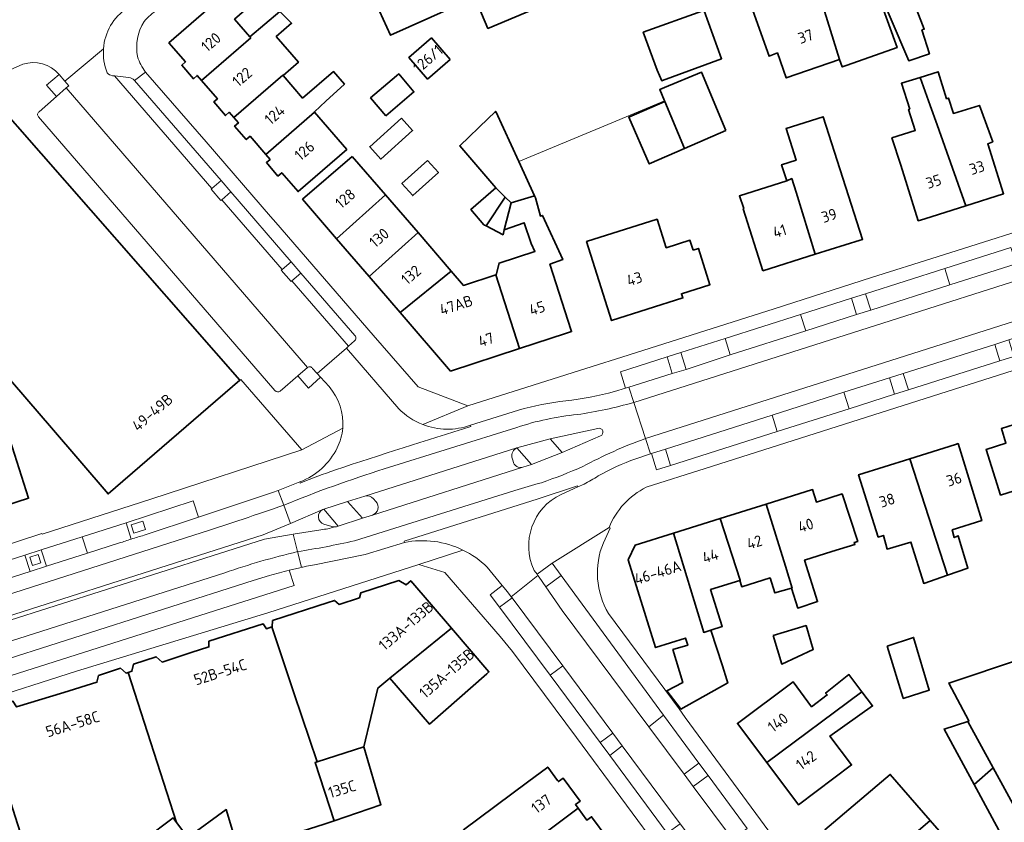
# Model space of a CAD drawing. Extents: x 152761 to 155748, y 459947 to 462743.
# Tile 193 of 256: x 154970 to 155090, y 461734 to 461832. Entities that reach past the tile are written whole.
import ezdxf
from ezdxf.enums import TextEntityAlignment as Align

# ---------------------------------------------------------------- set-up
doc = ezdxf.new("R2010")
doc.units = 0
doc.header["$LTSCALE"] = 0.75
for name, color, linetype, lineweight in [('B-RO-GR-GROENVOORZIENING-GV', 251, 'CONTINUOUS', 18), ('B-RO-IE-TERREINAFSCHEIDING_KUNSTMATIG_HEKWERK-G', 251, 'IE-TERREINAFSCHEIDING-KUNSTMATIG', 18), ('B-RO-OG-BEBOUWING-GV', 6, 'CONTINUOUS', 35), ('B-RO-OG-BEBOUWING-T18', 1, 'CONTINUOUS', 18), ('B-RO-VH-VERHARDING_ASFALT-GV', 251, 'CONTINUOUS', 18), ('B-RO-VH-VERHARDING_BETONSTRAATSTEEN-GV', 251, 'CONTINUOUS', 18), ('B-RO-VH-VERHARDING_STRAATBAKSTEEN-GV', 251, 'CONTINUOUS', 18), ('B-RO-VH-VERHARDING_TEGEL-GV', 251, 'CONTINUOUS', 18)]:
    doc.layers.add(name, color=color, linetype=linetype, lineweight=lineweight)
doc.styles.add('NLCS-ISO-M200-T18', font='NLCS-ISO.ttf', dxfattribs={"height": 0.36})
doc.linetypes.add('IE-TERREINAFSCHEIDING-KUNSTMATIG', pattern='A,4,[82,NLCS.SHX,S=0.75,R=90,X=0,Y=0],4,-2', length=10)

msp = doc.modelspace()

# ---------------------------------------------------------------- linework, layer by layer
at = {"layer": 'B-RO-GR-GROENVOORZIENING-GV', "flags": 128}
for points in [[(154975.42, 461824.193), (154974.722, 461825.002), (154973.182, 461823.715), (154974.392, 461822.321), (154975.598, 461823.374), (154975.899, 461823.637)], [(154995.647, 461810.71), (154994.459, 461812.083), (154993.351, 461811.135), (154993.237, 461811.038), (154994.427, 461809.661), (154994.542, 461809.76)], [(155003.095, 461799.887), (155004.188, 461800.838), (155003.004, 461802.207), (155001.907, 461801.258), (155001.798, 461801.164), (155002.988, 461799.794)], [(155071.254, 461797.771), (155071.877, 461795.767), (155073.601, 461796.313), (155072.962, 461798.317)], [(155090.437, 461792.696), (155088.725, 461792.142), (155089.333, 461790.148), (155091.054, 461790.69)], [(155048.792, 461790.626), (155049.404, 461788.622), (155051.114, 461789.11), (155050.461, 461791.149)], [(155077.557, 461788.598), (155075.884, 461788.067), (155076.519, 461786.081), (155078.215, 461786.598)], [(155048.592, 461779.398), (155046.886, 461778.856), (155047.501, 461776.86), (155049.213, 461777.388)], [(154983.524, 461770.172), (154983.843, 461769.172), (154985.247, 461769.621), (154984.928, 461770.62)], [(154971.176, 461766.234), (154971.496, 461765.241), (154972.491, 461765.562), (154972.171, 461766.554)], [(155034.803, 461765.513), (155032.952, 461764.152), (155033.064, 461763.995), (155033.202, 461763.802), (155034.032, 461762.609), (155035.895, 461764.014)], [(155029.909, 461761.283), (155029.813, 461761.411), (155029.356, 461762.017), (155028.717, 461762.788), (155027.252, 461761.665), (155028.388, 461760.143)], [(155041.832, 461742.098), (155043.337, 461743.257), (155042.185, 461744.799), (155040.657, 461743.667)], [(155051.986, 461738.329), (155053.793, 461739.662), (155052.647, 461741.176), (155050.876, 461739.84)]]:
    msp.add_lwpolyline(points, close=True, dxfattribs=at)
for points in [[(155004.989, 461789.339), (155003.812, 461788.325), (155005.121, 461786.824), (155006.575, 461788.148), (155006.152, 461788.612)], [(155006.152, 461788.612), (155005.613, 461789.222)]]:
    msp.add_lwpolyline(points, dxfattribs=at)
at = {"layer": 'B-RO-GR-GROENVOORZIENING-GV'}
msp.add_lwpolyline([(155005.613, 461789.222, 0.4532182), (155004.989, 461789.339)], format="xyb", dxfattribs=at)
at = {"layer": 'B-RO-IE-TERREINAFSCHEIDING_KUNSTMATIG_HEKWERK-G', "flags": 128}
for points in [[(155048.483, 461821.794), (155044.796, 461820.265)], [(155041.558, 461818.922), (155044.796, 461820.265)], [(155030.723, 461814.435), (155041.558, 461818.922)]]:
    msp.add_lwpolyline(points, dxfattribs=at)
at = {"layer": 'B-RO-OG-BEBOUWING-GV', "flags": 128}
for points in [[(155036.021, 461852.877), (155034.031, 461857.594), (155032.209, 461856.825), (155029.622, 461855.734), (155018.365, 461850.983), (155018.759, 461850.049), (155026.962, 461830.611), (155042.627, 461837.221)], [(155015.325, 461848.478), (155006.193, 461844.301), (155006.28, 461844.109), (155010.054, 461835.769), (155011.969, 461836.642), (155015.097, 461829.78), (155022.294, 461833.006)], [(155066.492, 461837.474), (155069.817, 461826.85), (155070.137, 461825.936), (155070.747, 461826.151), (155076.823, 461828.289), (155072.773, 461839.542), (155072.728, 461839.666), (155067.14, 461837.702)], [(155079.833, 461830.445), (155080.131, 461830.526), (155079.212, 461832.824), (155078.915, 461832.716), (155076.213, 461838.581), (155073.564, 461837.649), (155078.238, 461826.689), (155080.752, 461827.526)], [(154992.068, 461824.289), (154998.074, 461829.463), (154997.969, 461829.584), (154996.112, 461831.741), (154998.212, 461833.565), (154995.332, 461836.876), (154992.062, 461834.032), (154992.92, 461833.045), (154988.099, 461828.852), (154990.118, 461826.531), (154989.665, 461826.137), (154991.094, 461824.494), (154991.546, 461824.888)], [(155066.492, 461837.474), (155066.118, 461837.343), (155061.159, 461835.599), (155058.585, 461834.702), (155058.645, 461834.531), (155061.216, 461827.237), (155062.244, 461827.643), (155063.324, 461824.588), (155069.817, 461826.85)], [(154992.068, 461824.289), (154994.017, 461822.048), (154993.571, 461821.66), (154994.994, 461820.014), (154995.444, 461820.406), (154996.005, 461819.761), (155001.99, 461824.917), (155002.017, 461824.886), (155003.886, 461826.496), (155001.182, 461829.634), (155003.046, 461831.251), (155001.637, 461832.685), (154997.969, 461829.584), (154998.074, 461829.463)], [(155053.145, 461832.764), (155045.901, 461830.144), (155047.603, 461825.522), (155048.143, 461824.252), (155048.232, 461824.284), (155055.441, 461826.926), (155053.334, 461832.764)], [(155022.35, 461826.816), (155020.08, 461829.454), (155017.342, 461827.097), (155019.613, 461824.459)], [(154999.907, 461815.274), (155005.847, 461820.44), (155005.828, 461820.462), (155007.214, 461821.762), (155009.485, 461823.842), (155008.161, 461825.356), (155004.393, 461822.128), (155002.017, 461824.886), (155001.99, 461824.917), (154996.005, 461819.761), (154996.566, 461819.116), (154996.112, 461818.722), (154997.532, 461817.081), (154997.99, 461817.479)], [(155014.52, 461819.982), (155017.963, 461822.896), (155016.114, 461825.08), (155015.85, 461824.856), (155012.671, 461822.166)], [(155055.944, 461818.192), (155052.981, 461825.298), (155048.493, 461823.426), (155047.904, 461823.18), (155048.483, 461821.794), (155048.52, 461821.706), (155050.903, 461815.991)], [(155080.191, 461807.445), (155085.195, 461809.036), (155081.688, 461818.88), (155080.847, 461821.24), (155079.632, 461824.652), (155079.628, 461824.662), (155077.351, 461823.951), (155078.353, 461820.8), (155078.21, 461820.754), (155079.027, 461818.184), (155076.197, 461817.284), (155077.255, 461813.955), (155079.404, 461807.195)], [(155079.632, 461824.652), (155080.847, 461821.24), (155081.688, 461818.88), (155085.195, 461809.036), (155089.786, 461810.496), (155087.854, 461816.574), (155088.47, 461816.815), (155086.854, 461821.244), (155083.683, 461820.261), (155083.09, 461822.126), (155082.849, 461822.05), (155081.802, 461825.342), (155079.628, 461824.662)], [(154957.645, 461796.477), (154959.689, 461798.27), (154962.772, 461794.753), (154973.783, 461781.978), (154980.704, 461773.949), (154996.757, 461787.775), (154966.437, 461822.282), (154966.364, 461822.365), (154964.705, 461820.923), (154950.724, 461808.776), (154951.616, 461807.75), (154951.31, 461807.484), (154952.064, 461806.616), (154952.37, 461806.882), (154954.137, 461804.848), (154951.98, 461802.959)], [(155050.903, 461815.991), (155048.52, 461821.706), (155044.13, 461819.832), (155046.619, 461814.121)], [(155005.847, 461820.44), (154999.907, 461815.274), (155000.43, 461814.673), (154999.982, 461814.284), (155001.394, 461812.641), (155001.851, 461813.039), (155003.845, 461810.746), (155009.763, 461815.894)], [(155027.949, 461811.205), (155029.082, 461810.071), (155029.784, 461809.37), (155032.651, 461810.244), (155030.723, 461814.435), (155027.925, 461820.518), (155027.826, 461820.424), (155027.005, 461819.642), (155023.532, 461816.333)], [(155066.852, 461803.121), (155072.334, 461804.842), (155072.604, 461804.927), (155067.83, 461819.854), (155063.299, 461818.452), (155064.505, 461814.557), (155062.748, 461814.017), (155063.396, 461812.071), (155063.987, 461812.327), (155064.511, 461810.691)], [(155016.454, 461819.7), (155012.568, 461816.219), (155013.912, 461814.719), (155017.798, 461818.2)], [(155010.449, 461815.042), (155004.387, 461809.821), (155008.534, 461805.006), (155014.494, 461810.346)], [(155019.623, 461814.545), (155016.49, 461811.737), (155017.805, 461810.271), (155020.937, 461813.079)], [(155060.446, 461801.109), (155066.852, 461803.121), (155064.511, 461810.691), (155063.987, 461812.327), (155063.396, 461812.071), (155057.612, 461810.234), (155058.138, 461808.691), (155058.072, 461808.67)], [(155014.494, 461810.346), (155008.534, 461805.006), (155012.492, 461800.412), (155018.453, 461805.75)], [(155026.747, 461806.567), (155029.082, 461810.071), (155027.949, 461811.205), (155024.906, 461808.587), (155026.456, 461806.717)], [(155029.784, 461809.37), (155028.945, 461806.097), (155031.374, 461806.958), (155032.23, 461804.442), (155032.689, 461803.469), (155028.323, 461802.051), (155027.981, 461800.63), (155027.914, 461800.608), (155030.8, 461791.636), (155036.409, 461793.469), (155037.155, 461793.713), (155037.112, 461793.846), (155034.512, 461801.909), (155036.094, 461802.468), (155033.609, 461807.847), (155033.366, 461807.766), (155032.771, 461809.982), (155032.651, 461810.244)], [(155029.082, 461810.071), (155026.747, 461806.567), (155028.82, 461805.501), (155028.945, 461806.097), (155029.784, 461809.37)], [(155051.958, 461803.635), (155051.578, 461804.834), (155048.685, 461803.918), (155047.586, 461807.389), (155038.986, 461804.667), (155042.029, 461795.052), (155050.729, 461797.805), (155050.546, 461798.315), (155054.009, 461799.411), (155052.607, 461803.841)], [(155016.267, 461796.029), (155022.483, 461801.071), (155018.453, 461805.75), (155012.492, 461800.412)], [(155016.267, 461796.029), (155022.412, 461788.895), (155030.8, 461791.636), (155027.914, 461800.608), (155023.986, 461799.326), (155022.483, 461801.071)], [(155099.782, 461771.214), (155099.752, 461771.302), (155095.718, 461783.853), (155089.519, 461781.89), (155090.085, 461780.103), (155087.663, 461779.336), (155089.416, 461773.797), (155091.838, 461774.564), (155091.847, 461774.535), (155095.554, 461775.709), (155097.3, 461770.398)], [(154963.561, 461771.051), (154965.551, 461771.681), (154971.007, 461773.409), (154968.162, 461782.356), (154951.342, 461777.01), (154954.18, 461768.081)], [(155078.368, 461778.23), (155082.943, 461764.038), (155085.447, 461764.897), (155084.256, 461768.848), (155083.787, 461768.616), (155083.531, 461769.558), (155087.126, 461770.702), (155084.254, 461780.073), (155083.935, 461779.973)], [(155082.943, 461764.038), (155078.368, 461778.23), (155072.136, 461776.279), (155074.513, 461768.685), (155075.145, 461768.883), (155075.603, 461767.225), (155078.505, 461768.073), (155080.064, 461763.05)], [(155063.956, 461762.451), (155064.712, 461760.045), (155067.13, 461760.842), (155065.551, 461765.882), (155068.881, 461766.926), (155071.677, 461767.803), (155071.602, 461768.041), (155072.026, 461768.163), (155070.108, 461773.947), (155066.996, 461772.938), (155066.513, 461774.479), (155060.85, 461772.704), (155063.232, 461765.155), (155064.02, 461762.474)], [(155060.85, 461772.704), (155055.282, 461770.958), (155057.707, 461763.423), (155057.64, 461763.402), (155057.902, 461762.641), (155061.335, 461763.721), (155061.929, 461761.883), (155063.956, 461762.451), (155064.02, 461762.474), (155063.232, 461765.155)], [(155057.64, 461763.402), (155057.707, 461763.423), (155055.282, 461770.958), (155049.582, 461769.171), (155053.266, 461757.08), (155054.119, 461757.347), (155055.507, 461757.782), (155054.094, 461762.29)], [(155054.119, 461757.347), (155053.266, 461757.08), (155049.582, 461769.171), (155044.905, 461767.705), (155044.062, 461765.901), (155047.404, 461755.241), (155051.055, 461756.386), (155051.312, 461755.526), (155049.501, 461754.985), (155050.701, 461750.967), (155048.783, 461749.977), (155050.385, 461747.862), (155050.479, 461747.739), (155056.197, 461750.939), (155056.082, 461751.293), (155055.53, 461752.995)], [(155000.643, 461757.742), (155003.379, 461749.588), (155006.156, 461741.31), (155011.863, 461743.137), (155013.558, 461750.296), (155015.037, 461751.51), (155022.534, 461757.579), (155017.577, 461763.363), (155017.319, 461763.142), (155017.015, 461762.881), (155016.106, 461763.39), (155011.48, 461761.891), (155011.323, 461761.302), (155008.854, 461760.496), (155008.295, 461760.968), (155007.49, 461760.706), (155000.738, 461758.512), (155000.704, 461757.762)], [(155099.134, 461756.287), (155096.009, 461755.238), (155094.942, 461754.879), (155091.97, 461753.881), (155083.117, 461750.906), (155085.572, 461746.299), (155085.426, 461746.252), (155088.531, 461740.593), (155093.05, 461732.359), (155098.703, 461722.118), (155104.724, 461725.441), (155099.975, 461734.015), (155108.926, 461738.09), (155111.592, 461732.129), (155112.559, 461732.46), (155116.533, 461723.737), (155117.421, 461724.137), (155122.733, 461726.528), (155108.015, 461759.272)], [(155006.156, 461741.31), (155003.379, 461749.588), (155000.643, 461757.742), (154999.982, 461757.525), (154999.598, 461758.11), (154992.969, 461756.007), (154992.972, 461755.323), (154990.805, 461754.639), (154987.29, 461753.457), (154986.54, 461754.107), (154983.79, 461753.21), (154983.59, 461752.36), (154983.144, 461752.202), (154989.039, 461733.936), (154990.405, 461732.113), (154995.081, 461735.506), (154996.622, 461730.405), (155000, 461731.511), (155007.038, 461733.719), (155008.231, 461734.13), (155005.921, 461741.235)], [(155015.037, 461751.51), (155019.848, 461745.913), (155026.835, 461752.045), (155027.086, 461752.266), (155022.534, 461757.579)], [(155061.702, 461756.722), (155062.775, 461753.217), (155066.594, 461754.992), (155065.729, 461757.911)], [(155075.607, 461755.386), (155077.509, 461749.196), (155077.554, 461749.049), (155080.744, 461750.044), (155078.827, 461756.476)], [(154965.462, 461746.749), (154971.212, 461728.933), (154972.986, 461726.498), (154979.824, 461731.755), (154981.703, 461729.293), (154988.614, 461734.504), (154989.039, 461733.936), (154983.144, 461752.202), (154982.89, 461752.112), (154982.19, 461752.712), (154979.541, 461751.815), (154979.34, 461751.015), (154975.29, 461749.77), (154969.525, 461747.998), (154969.099, 461748.704), (154966.183, 461747.808), (154966.227, 461746.985)], [(155060.95, 461741.234), (155072.524, 461749.841), (155070.943, 461751.935), (155068.112, 461749.697), (155068.309, 461749.465), (155066.4, 461748.032), (155064.169, 461751.055), (155057.374, 461746.007)], [(155072.524, 461749.841), (155060.95, 461741.234), (155064.799, 461736.096), (155071.281, 461740.953), (155068.626, 461744.458), (155073.823, 461748.124)], [(155086.19, 461738.579), (155088.531, 461740.593), (155085.426, 461746.252), (155082.534, 461745.311)], [(155011.863, 461743.137), (155006.156, 461741.31), (155005.921, 461741.235), (155008.231, 461734.13), (155013.939, 461736.096)], [(155015.021, 461724.791), (155017.836, 461720.902), (155023.634, 461725.331), (155023.815, 461725.105), (155037.947, 461735.679), (155037.632, 461736.107), (155038.205, 461736.53), (155036.128, 461739.347), (155035.555, 461738.924), (155035.463, 461739.049), (155034.258, 461740.684), (155031.807, 461738.859), (155023.985, 461733.033), (155026.888, 461728.885), (155022.971, 461726.143), (155020.993, 461728.969)], [(155080.865, 461734.163), (155075.982, 461739.793), (155068.034, 461733.022), (155069.001, 461731.887), (155067.515, 461730.604), (155069.508, 461728.296), (155069.423, 461727.628), (155070.399, 461726.498), (155071.072, 461726.484), (155071.418, 461726.082)], [(155088.531, 461740.593), (155086.19, 461738.579), (155090.321, 461730.973), (155093.05, 461732.359)], [(155037.947, 461735.679), (155023.815, 461725.105), (155023.634, 461725.331), (155017.836, 461720.902), (155020.627, 461717.047), (155026.499, 461721.302), (155025.67, 461722.458), (155030.063, 461725.933), (155031.711, 461723.67), (155031.806, 461723.74), (155041.466, 461730.907), (155041.02, 461731.512), (155041.593, 461731.934), (155039.605, 461734.63), (155039.032, 461734.208)], [(155071.418, 461726.082), (155071.764, 461725.681), (155071.68, 461725.014), (155072.692, 461723.84), (155073.365, 461723.826), (155075.358, 461721.517), (155076.868, 461722.821), (155077.848, 461721.685), (155085.748, 461728.533), (155080.865, 461734.163)]]:
    msp.add_lwpolyline(points, close=True, dxfattribs=at)
at = {"layer": 'B-RO-VH-VERHARDING_ASFALT-GV', "flags": 128}
for points in [[(155044.121, 461786.931), (155044.732, 461785.079), (155124.78, 461810.552), (155124.162, 461812.401), (155122.502, 461811.86), (155117.039, 461810.13), (155111.631, 461808.405), (155109.952, 461807.874), (155105.174, 461806.353), (155092.997, 461802.478), (155091.322, 461801.945), (155083.255, 461799.381), (155073.601, 461796.313), (155071.877, 461795.767), (155065.704, 461793.813), (155056.474, 461790.879), (155051.114, 461789.11), (155049.404, 461788.622)], [(155046.182, 461780.678), (155126.258, 461806.133), (155124.78, 461810.552), (155044.732, 461785.079)], [(155061.591, 461783.525), (155070.337, 461786.31), (155075.884, 461788.067), (155077.557, 461788.598), (155088.725, 461792.142), (155090.437, 461792.696), (155106.729, 461797.883), (155108.438, 461798.419), (155117.045, 461801.159), (155122.563, 461802.91), (155124.281, 461803.461), (155126.876, 461804.284), (155126.258, 461806.133), (155046.182, 461780.678), (155046.793, 461778.826), (155046.886, 461778.856), (155048.592, 461779.398)]]:
    msp.add_lwpolyline(points, close=True, dxfattribs=at)
at = {"layer": 'B-RO-VH-VERHARDING_ASFALT-GV'}
for points in [[(155042.385, 461786.401, -0.0400951), (155036.453, 461785.283)], [(155036.453, 461785.283, 0.0404103), (155030.682, 461784.146)], [(155037.848, 461783.606, 0.035855), (155044.732, 461785.079)], [(155044.732, 461785.079, -0.035855), (155037.848, 461783.606)], [(155030.475, 461782.039, -0.0535476), (155037.848, 461783.606)], [(155037.848, 461783.606, 0.0535476), (155030.475, 461782.039)], [(155024.892, 461782.142, 0.0055677), (155008.389, 461776.868)], [(155040.679, 461781.003, 0.9571107), (155040.372, 461781.911)], [(155040.372, 461781.911, -0.9571107), (155040.679, 461781.003)], [(155046.182, 461780.678, 0.0400354), (155038.537, 461777.26)], [(155038.537, 461777.26, -0.0400354), (155046.182, 461780.678)], [(155030.486, 461779.533, 0.3351957), (155029.901, 461778.404)], [(155030.029, 461777.913, 0.4343632), (155031.233, 461777.19)], [(155040.397, 461776.124, -0.0389952), (155044.972, 461778.23)], [(155002.095, 461772.566, -0.0213537), (155014.313, 461776.981)], [(155014.313, 461776.981, 0.0213537), (155002.095, 461772.566)], [(155008.389, 461776.868, 0.0114392), (155004.115, 461775.269)], [(155038.537, 461777.26, -0.0142436), (155033.508, 461775.298)], [(155033.508, 461775.298, 0.0142436), (155038.537, 461777.26)], [(155038.677, 461775.116, 0.0233974), (155040.397, 461776.124)], [(155033.508, 461775.298, 0.0200855), (155030.256, 461774.357)], [(155030.256, 461774.357, -0.0200855), (155033.508, 461775.298)], [(155013.019, 461773.35, 0.3053678), (155011.975, 461773.673)], [(155012.889, 461771.355, 0.5454851), (155013.328, 461773.007)], [(155002.095, 461772.566, -0.0065265), (154992.164, 461769.263)], [(154992.164, 461769.263, 0.0065265), (155002.095, 461772.566)], [(155006.862, 461772.052, 0.6737349), (155006.982, 461770.268)], [(155008.278, 461769.923, -0.0567328), (155006.623, 461769.579)], [(155007.939, 461769.966, 0.0794897), (155008.278, 461769.923)], [(155008.278, 461769.923, 0.1076546), (155008.731, 461770.034)], [(155008.731, 461770.034, -0.1076546), (155008.278, 461769.923)], [(154983.522, 461768.432, 0.0008239), (154982.069, 461767.969)], [(154985.072, 461768.918, 0.0011748), (154983.522, 461768.432)], [(155010.702, 461768.236, -0.0167962), (155003.787, 461766.912)], [(155003.787, 461766.912, 0.0167962), (155010.702, 461768.236)], [(155003.787, 461766.912, 0.0242418), (154994.919, 461764.351)], [(154994.919, 461764.351, -0.0242418), (155003.787, 461766.912)], [(155000.359, 461764.002, -0.0111832), (155002.766, 461764.655)], [(155002.766, 461764.655, -0.0066447), (155004.26, 461765.003)], [(155004.26, 461765.003, -0.0031083), (155004.876, 461765.133)], [(155004.876, 461765.133, -0.0041099), (155005.859, 461765.327)]]:
    msp.add_lwpolyline(points, format="xyb", dxfattribs=at)
at = {"layer": 'B-RO-VH-VERHARDING_ASFALT-GV', "flags": 128}
for points in [[(155044.732, 461785.079), (155044.121, 461786.931), (155043.741, 461786.809), (155042.385, 461786.401)], [(155046.182, 461780.678), (155044.732, 461785.079)], [(155030.682, 461784.146), (155024.842, 461782.304), (155024.892, 461782.142)], [(155002.095, 461772.566), (155002.92, 461770.353), (155006.862, 461772.052), (155006.971, 461772.093), (155009.863, 461773.01), (155011.975, 461773.673), (155030.486, 461779.533), (155034.555, 461780.639), (155040.372, 461781.911)], [(155014.313, 461776.981), (155030.475, 461782.039)], [(155030.475, 461782.039), (155014.313, 461776.981)], [(155040.372, 461781.911), (155034.555, 461780.639), (155036.029, 461778.975)], [(155040.679, 461781.003), (155036.029, 461778.975), (155032.264, 461777.505), (155031.233, 461777.19), (155012.889, 461771.355), (155011.674, 461770.975), (155008.731, 461770.034)], [(155036.029, 461778.975), (155040.679, 461781.003)], [(155044.972, 461778.23), (155046.793, 461778.826), (155046.182, 461780.678)], [(155031.233, 461777.19), (155032.264, 461777.505), (155030.486, 461779.533)], [(155029.901, 461778.404), (155030.029, 461777.913)], [(155004.115, 461775.269), (155004.061, 461775.405), (155001.421, 461774.373), (155002.095, 461772.566)], [(155002.095, 461772.566), (155001.421, 461774.373), (155000.711, 461774.095), (154999.748, 461773.78), (154991.725, 461771.122), (154985.072, 461768.918)], [(155030.256, 461774.357), (155010.702, 461768.236)], [(155010.702, 461768.236), (155030.256, 461774.357)], [(155016.756, 461768.178), (155033.084, 461773.33), (155037.866, 461774.926), (155037.928, 461774.785), (155038.677, 461775.116)], [(155011.975, 461773.673), (155009.863, 461773.01), (155011.674, 461770.975), (155012.889, 461771.355)], [(155013.328, 461773.007), (155013.019, 461773.35)], [(155002.92, 461770.353), (155002.095, 461772.566)], [(155008.731, 461770.034), (155006.971, 461772.093), (155006.862, 461772.052)], [(154909.54, 461740.295), (154957.578, 461755.587), (154999.6, 461768.947), (155002.92, 461770.353)], [(155006.623, 461769.579), (155003.262, 461769.033), (155003.787, 461766.912)], [(155006.982, 461770.268), (155007.939, 461769.966)], [(155003.787, 461766.912), (155003.262, 461769.033), (154999.761, 461768.441), (154955.068, 461754.212), (154910.573, 461740.03)], [(154992.164, 461769.263), (154922.512, 461746.95)], [(154922.512, 461746.95), (154992.164, 461769.263)], [(154982.069, 461767.969), (154978.189, 461766.733), (154973.205, 461765.133), (154971.183, 461764.497), (154960.461, 461761.077), (154958.451, 461760.444), (154947.432, 461756.943), (154945.43, 461756.299), (154943.122, 461755.558), (154937.632, 461753.825)], [(155005.859, 461765.327), (155012.025, 461766.583), (155016.804, 461768.024), (155016.756, 461768.178)], [(155004.26, 461765.003), (155003.787, 461766.912)], [(155003.787, 461766.912), (155004.26, 461765.003)], [(154994.919, 461764.351), (154912.194, 461737.988)], [(154912.194, 461737.988), (154994.919, 461764.351)], [(154913.5, 461736.356), (154945.543, 461746.566), (154950.328, 461748.041), (154963.65, 461752.278), (154965.542, 461752.935), (154998.365, 461763.383), (155000.359, 461764.002)]]:
    msp.add_lwpolyline(points, dxfattribs=at)
at = {"layer": 'B-RO-VH-VERHARDING_BETONSTRAATSTEEN-GV', "flags": 128}
for points in [[(155082.618, 461801.385), (155083.255, 461799.381), (155091.322, 461801.945), (155090.658, 461803.939)], [(155083.255, 461799.381), (155082.618, 461801.385), (155072.962, 461798.317), (155073.601, 461796.313)], [(155071.877, 461795.767), (155071.254, 461797.771), (155065.065, 461795.802), (155065.704, 461793.813)], [(155056.474, 461790.879), (155065.704, 461793.813), (155065.065, 461795.802), (155055.854, 461792.876)], [(155051.114, 461789.11), (155056.474, 461790.879), (155055.854, 461792.876), (155050.461, 461791.149)], [(155078.215, 461786.598), (155089.333, 461790.148), (155088.725, 461792.142), (155077.557, 461788.598)], [(155044.121, 461786.931), (155049.404, 461788.622), (155048.792, 461790.626), (155043.111, 461788.81), (155043.741, 461786.809)], [(155070.972, 461784.312), (155076.519, 461786.081), (155075.884, 461788.067), (155070.337, 461786.31)], [(155070.337, 461786.31), (155061.591, 461783.525), (155062.225, 461781.531), (155070.972, 461784.312)], [(155061.591, 461783.525), (155048.592, 461779.398), (155049.213, 461777.388), (155062.225, 461781.531)], [(154983.524, 461770.172), (154984.928, 461770.62), (154985.247, 461769.621), (154983.843, 461769.172)], [(154977.545, 461768.713), (154972.556, 461767.129), (154973.205, 461765.133), (154978.189, 461766.733)], [(154972.556, 461767.129), (154970.556, 461766.487), (154971.183, 461764.497), (154973.205, 461765.133)], [(154971.183, 461764.497), (154970.556, 461766.487), (154959.817, 461763.067), (154960.461, 461761.077)], [(154971.176, 461766.234), (154972.171, 461766.554), (154972.491, 461765.562), (154971.496, 461765.241)]]:
    msp.add_lwpolyline(points, close=True, dxfattribs=at)
for points in [[(155030.486, 461779.533), (155011.975, 461773.673)], [(155030.029, 461777.913), (155029.901, 461778.404)], [(155012.889, 461771.355), (155031.233, 461777.19)], [(154985.072, 461768.918), (154991.725, 461771.122), (154991.076, 461773.104), (154982.9, 461770.414), (154983.522, 461768.432)], [(155013.019, 461773.35), (155013.328, 461773.007)], [(155006.862, 461772.052), (155002.92, 461770.353), (154999.6, 461768.947), (154957.578, 461755.587), (154909.54, 461740.295)], [(154910.573, 461740.03), (154955.068, 461754.212), (154999.761, 461768.441), (155003.262, 461769.033), (155006.623, 461769.579)], [(154983.522, 461768.432), (154982.9, 461770.414), (154977.545, 461768.713), (154978.189, 461766.733)], [(155007.939, 461769.966), (155006.982, 461770.268)], [(154978.189, 461766.733), (154982.069, 461767.969)], [(155000.359, 461764.002), (154998.365, 461763.383), (154965.542, 461752.935), (154966.179, 461750.971), (155003.369, 461762.784), (155002.766, 461764.655)]]:
    msp.add_lwpolyline(points, dxfattribs=at)
at = {"layer": 'B-RO-VH-VERHARDING_BETONSTRAATSTEEN-GV'}
for points in [[(155029.901, 461778.404, -0.3351957), (155030.486, 461779.533)], [(155031.233, 461777.19, -0.4343632), (155030.029, 461777.913)], [(155011.975, 461773.673, -0.3053678), (155013.019, 461773.35)], [(155013.328, 461773.007, -0.5454851), (155012.889, 461771.355)], [(155006.982, 461770.268, -0.6737349), (155006.862, 461772.052)], [(155006.623, 461769.579, 0.0567328), (155008.278, 461769.923)], [(155008.278, 461769.923, -0.0794897), (155007.939, 461769.966)], [(154982.069, 461767.969, -0.0008239), (154983.522, 461768.432)], [(154983.522, 461768.432, -0.0011748), (154985.072, 461768.918)], [(155002.766, 461764.655, 0.0111832), (155000.359, 461764.002)]]:
    msp.add_lwpolyline(points, format="xyb", dxfattribs=at)
at = {"layer": 'B-RO-VH-VERHARDING_STRAATBAKSTEEN-GV'}
for points in [[(154980.135, 461828.141, -0.2296593), (154983.024, 461833.108)], [(154980.579, 461825.224, -0.1138393), (154980.135, 461828.141)], [(154970.296, 461826.251, -0.3034939), (154974.722, 461825.002)], [(154981.237, 461824.864, -0.1862121), (154980.579, 461825.224)], [(154983.901, 461824.286, 0.1951825), (154983.234, 461824.648)], [(154972.28, 461820.478, 0.4305837), (154972.218, 461819.846)], [(155010.719, 461792.579, 0.4291453), (155010.765, 461793.236)], [(155004.989, 461789.339, -0.4532182), (155005.613, 461789.222)], [(155001.021, 461786.528, 0.381203), (155001.653, 461786.463)]]:
    msp.add_lwpolyline(points, format="xyb", dxfattribs=at)
at = {"layer": 'B-RO-VH-VERHARDING_STRAATBAKSTEEN-GV', "flags": 128}
for points in [[(154962.87, 461827.913), (154961.878, 461827.441), (154963.656, 461823.302), (154970.296, 461826.251)], [(154974.722, 461825.002), (154975.42, 461824.193), (154980.135, 461828.141)], [(154980.135, 461828.141), (154975.42, 461824.193), (154975.899, 461823.637), (154975.598, 461823.374), (155004.989, 461789.339)], [(154993.351, 461811.135), (154981.482, 461824.837), (154981.237, 461824.864)], [(154981.482, 461824.837), (154993.351, 461811.135), (154994.459, 461812.083), (154983.901, 461824.286)], [(154983.234, 461824.648), (154981.482, 461824.837)], [(155001.653, 461786.463), (155003.812, 461788.325), (155004.989, 461789.339), (154975.598, 461823.374), (154974.392, 461822.321), (154972.28, 461820.478)], [(154972.218, 461819.846), (155001.021, 461786.528)], [(155005.613, 461789.222), (155006.152, 461788.612), (155009.72, 461791.704), (155009.983, 461791.935), (155003.095, 461799.887), (155002.988, 461799.794), (155001.798, 461801.164), (155001.907, 461801.258), (154994.542, 461809.76), (154994.427, 461809.661), (154993.237, 461811.038), (154993.351, 461811.135)], [(155010.765, 461793.236), (155004.188, 461800.838), (155003.095, 461799.887), (155009.983, 461791.935), (155010.719, 461792.579)]]:
    msp.add_lwpolyline(points, dxfattribs=at)
for points in [[(155003.004, 461802.207), (154995.647, 461810.71), (154994.542, 461809.76), (155001.907, 461801.258)], [(155055.047, 461727.541), (155058.988, 461722.224), (155062.262, 461724.536), (155056.764, 461731.924), (155051.986, 461738.329), (155050.876, 461739.84), (155046.585, 461745.594), (155036.014, 461759.759), (155034.032, 461762.609), (155033.202, 461763.802), (155033.064, 461763.995), (155029.813, 461761.411), (155029.909, 461761.283), (155036.083, 461752.994), (155042.185, 461744.799), (155043.337, 461743.257), (155050.379, 461733.79), (155051.514, 461732.259)], [(155048.374, 461747.02), (155035.895, 461764.014), (155034.032, 461762.609), (155036.014, 461759.759), (155046.585, 461745.594)], [(155029.909, 461761.283), (155028.388, 461760.143), (155034.556, 461751.858), (155036.083, 461752.994)], [(155034.556, 461751.858), (155040.657, 461743.667), (155042.185, 461744.799), (155036.083, 461752.994)], [(155046.585, 461745.594), (155050.876, 461739.84), (155052.647, 461741.176), (155048.374, 461747.02)], [(155041.832, 461742.098), (155048.822, 461732.643), (155050.379, 461733.79), (155043.337, 461743.257)], [(155053.793, 461739.662), (155051.986, 461738.329), (155056.764, 461731.924), (155058.539, 461733.185)]]:
    msp.add_lwpolyline(points, close=True, dxfattribs=at)
at = {"layer": 'B-RO-VH-VERHARDING_TEGEL-GV', "flags": 128}
for points in [[(155219.791, 461859.537), (155214.553, 461859.315), (155213.755, 461859.269), (155214.255, 461856.412), (155214.803, 461853.203), (155209.29, 461847.315), (155205.7, 461844.546), (155205.441, 461845.099), (155204.226, 461844.53), (155202.579, 461841.203), (155189.667, 461837.074), (155112.476, 461812.566), (155081.717, 461802.817), (155073.714, 461800.272), (155061.84, 461796.494), (155042.51, 461790.343), (155040.427, 461789.68), (155024.503, 461784.656), (155019.022, 461782.384)], [(155046.25, 461774.751), (155053.428, 461777.055), (155114.187, 461796.357), (155193.077, 461821.411), (155194.149, 461821.736), (155209.97, 461827.481), (155215.878, 461829.559), (155229.643, 461834.4), (155228.65, 461835.701)], [(154970.296, 461826.251), (154963.656, 461823.302), (154964.436, 461821.534), (154964.705, 461820.923), (154966.364, 461822.365), (154966.437, 461822.282), (154996.757, 461787.775), (154996.885, 461787.885), (155004.31, 461779.318)], [(154972.28, 461820.478), (154974.392, 461822.321), (154973.182, 461823.715), (154974.722, 461825.002)], [(154981.237, 461824.864), (154981.482, 461824.837), (154983.234, 461824.648)], [(154983.901, 461824.286), (154985.251, 461825.307)], [(155019.022, 461782.384), (155024.503, 461784.656), (155018.454, 461786.962), (155012.995, 461793.271), (155001.113, 461807.001), (155000.489, 461807.722), (154992.631, 461816.802), (154985.251, 461825.307), (154983.901, 461824.286), (154994.459, 461812.083), (154995.647, 461810.71), (155003.004, 461802.207), (155004.188, 461800.838), (155010.765, 461793.236)], [(155001.021, 461786.528), (154972.218, 461819.846)], [(155042.385, 461786.401), (155043.741, 461786.809), (155043.111, 461788.81), (155048.792, 461790.626), (155050.461, 461791.149), (155055.854, 461792.876), (155065.065, 461795.802), (155071.254, 461797.771), (155072.962, 461798.317), (155082.618, 461801.385), (155090.658, 461803.939)], [(155010.719, 461792.579), (155009.983, 461791.935), (155009.72, 461791.704)], [(155016.099, 461784.309), (155009.72, 461791.704), (155006.152, 461788.612), (155006.575, 461788.148), (155007.617, 461787.005)], [(155009.72, 461791.704), (155016.099, 461784.309)], [(155091.054, 461790.69), (155089.333, 461790.148), (155078.215, 461786.598), (155076.519, 461786.081), (155070.972, 461784.312), (155062.225, 461781.531), (155049.213, 461777.388), (155047.501, 461776.86), (155046.886, 461778.856), (155046.793, 461778.826), (155044.972, 461778.23)], [(155007.617, 461787.005), (155006.575, 461788.148), (155005.121, 461786.824), (155003.812, 461788.325), (155001.653, 461786.463)], [(155024.842, 461782.304), (155030.682, 461784.146)], [(155009.279, 461781.94), (155004.31, 461779.318), (154985.907, 461773.296), (154972.649, 461769.05), (154972.63, 461769.107), (154967.004, 461767.315), (154964.907, 461766.647), (154948.841, 461761.527), (154946.807, 461760.879), (154930.708, 461755.749), (154928.766, 461755.13), (154925.029, 461753.94), (154912.536, 461749.942), (154910.672, 461749.345), (154909.716, 461749.039)], [(155004.31, 461779.318), (155009.279, 461781.94)], [(155024.892, 461782.142), (155024.842, 461782.304)], [(154922.235, 461751.106), (154924.262, 461751.728), (154934.98, 461755.151), (154936.964, 461755.8), (154942.494, 461757.553), (154943.122, 461755.558), (154945.43, 461756.299), (154944.779, 461758.298), (154946.777, 461758.932), (154957.82, 461762.428), (154959.817, 461763.067), (154970.556, 461766.487), (154972.556, 461767.129), (154977.545, 461768.713), (154982.9, 461770.414), (154991.076, 461773.104), (154991.725, 461771.122), (154999.748, 461773.78), (155000.711, 461774.095), (155001.421, 461774.373), (155004.061, 461775.405)], [(155004.061, 461775.405), (155004.115, 461775.269)], [(155037.928, 461774.785), (155037.866, 461774.926), (155033.084, 461773.33), (155016.756, 461768.178), (155016.804, 461768.024)], [(155038.677, 461775.116), (155037.928, 461774.785), (155035.893, 461773.888)], [(155035.893, 461773.888), (155037.928, 461774.785)], [(155032.609, 461764.631), (155032.952, 461764.152), (155034.803, 461765.513), (155041.726, 461769.847)], [(155041.03, 461767.997), (155041.856, 461769.779), (155041.726, 461769.847), (155034.803, 461765.513), (155035.895, 461764.014), (155048.374, 461747.02), (155052.647, 461741.176), (155053.793, 461739.662), (155058.539, 461733.185)], [(154965.462, 461746.749), (154964.888, 461748.549), (154976.843, 461752.367), (155000.168, 461759.447), (155018.568, 461765.358), (155023.919, 461767.111)], [(155016.804, 461768.024), (155012.025, 461766.583), (155005.859, 461765.327)], [(155023.919, 461767.111), (155018.568, 461765.358), (155021.725, 461764.388), (155028.476, 461756.588), (155029.974, 461754.741), (155037.767, 461744.285), (155053.957, 461722.373), (155054.243, 461721.989)], [(155002.766, 461764.655), (155003.369, 461762.784), (154966.179, 461750.971), (154965.542, 461752.935), (154963.65, 461752.278), (154963.867, 461751.572), (154960.974, 461745.113), (154965.462, 461746.749)], [(155026.87, 461765.015), (155028.717, 461762.788), (155029.356, 461762.017), (155029.813, 461761.411), (155033.064, 461763.995), (155032.952, 461764.152), (155032.609, 461764.631)], [(155028.717, 461762.788), (155026.87, 461765.015)], [(155048.822, 461732.643), (155041.832, 461742.098), (155040.657, 461743.667), (155034.556, 461751.858), (155028.388, 461760.143), (155027.252, 461761.665), (155028.717, 461762.788)], [(155061.2, 461732.888), (155051.019, 461746.732), (155050.248, 461747.78), (155041.669, 461759.375)]]:
    msp.add_lwpolyline(points, dxfattribs=at)
at = {"layer": 'B-RO-VH-VERHARDING_TEGEL-GV'}
for points in [[(154983.024, 461833.108, 0.2296593), (154980.135, 461828.141)], [(154985.073, 461831.467, -0.0422871), (154986.737, 461832.95)], [(154984.284, 461827.184, -0.1856403), (154985.073, 461831.467)], [(154980.135, 461828.141, 0.1138393), (154980.579, 461825.224)], [(154985.251, 461825.307, -0.0760398), (154984.284, 461827.184)], [(154974.722, 461825.002, 0.3034939), (154970.296, 461826.251)], [(154980.579, 461825.224, 0.1862121), (154981.237, 461824.864)], [(154983.234, 461824.648, -0.1951825), (154983.901, 461824.286)], [(154972.218, 461819.846, -0.4305837), (154972.28, 461820.478)], [(155010.765, 461793.236, -0.4291453), (155010.719, 461792.579)], [(155001.653, 461786.463, -0.381203), (155001.021, 461786.528)], [(155007.617, 461787.005, -0.2061455), (155009.279, 461781.94)], [(155009.279, 461781.94, 0.2061455), (155007.617, 461787.005)], [(155036.453, 461785.283, 0.0400951), (155042.385, 461786.401)], [(155030.682, 461784.146, -0.0404103), (155036.453, 461785.283)], [(155019.022, 461782.384, -0.1064266), (155016.099, 461784.309)], [(155016.099, 461784.309, 0.1064266), (155019.022, 461782.384)], [(155008.389, 461776.868, -0.0055677), (155024.892, 461782.142)], [(155009.279, 461781.94, -0.0932194), (155008.606, 461779.547)], [(155008.606, 461779.547, 0.0932194), (155009.279, 461781.94)], [(155024.842, 461782.304, -0.1804113), (155019.022, 461782.384)], [(155019.022, 461782.384, 0.1804113), (155024.842, 461782.304)], [(155008.606, 461779.547, -0.1912156), (155004.061, 461775.405)], [(155004.061, 461775.405, 0.1912156), (155008.606, 461779.547)], [(155044.972, 461778.23, 0.0389952), (155040.397, 461776.124)], [(155004.115, 461775.269, -0.0114392), (155008.389, 461776.868)], [(155040.397, 461776.124, -0.0233974), (155038.677, 461775.116)], [(155041.726, 461769.847, -0.1820061), (155046.25, 461774.751)], [(155032.609, 461764.631, -0.4142022), (155035.893, 461773.888)], [(155035.893, 461773.888, 0.4142022), (155032.609, 461764.631)], [(155023.919, 461767.111, 0.165148), (155016.804, 461768.024)], [(155016.804, 461768.024, -0.165148), (155023.919, 461767.111)], [(155023.919, 461767.111, -0.0818646), (155026.87, 461765.015)], [(155026.87, 461765.015, 0.0818646), (155023.919, 461767.111)], [(155041.669, 461759.375, -0.2348636), (155041.03, 461767.997)], [(155004.26, 461765.003, 0.0066447), (155002.766, 461764.655)], [(155004.876, 461765.133, 0.0031083), (155004.26, 461765.003)], [(155005.859, 461765.327, 0.0041099), (155004.876, 461765.133)]]:
    msp.add_lwpolyline(points, format="xyb", dxfattribs=at)
at = {"layer": 'B-RO-VH-VERHARDING_TEGEL-GV', "flags": 128}
for points in [[(155032.264, 461777.505), (155036.029, 461778.975), (155034.555, 461780.639), (155030.486, 461779.533)], [(155006.971, 461772.093), (155008.731, 461770.034), (155011.674, 461770.975), (155009.863, 461773.01)]]:
    msp.add_lwpolyline(points, close=True, dxfattribs=at)

# ---------------------------------------------------------------- texts
at = {"layer": 'B-RO-OG-BEBOUWING-T18', "style": 'NLCS-ISO-M200-T18'}
for s, rotation, p in [('37', 19.2, (155065.673, 461829.642)), ('120', 40.7, (154993.236, 461828.95)), ('126/1', 40.7, (155019.66, 461826.92)), ('122', 40.7, (154997.028, 461824.706)), ('124', 40.7, (155000.994, 461820.102)), ('126', 40.7, (155004.627, 461815.728)), ('33', 17.6, (155086.551, 461813.664)), ('35', 17.6, (155081.272, 461811.986)), ('128', 40.7, (155009.591, 461809.908)), ('39', 17.5, (155068.536, 461807.842)), ('130', 40.7, (155013.708, 461805.128)), ('41', 17.5, (155062.509, 461805.949)), ('132', 40.7, (155017.608, 461800.602)), ('43', 17.6, (155044.82, 461800.131)), ('47AB', 18.1, (155023.097, 461796.927)), ('45', 18.1, (155032.962, 461796.551)), ('47', 18.1, (155026.741, 461792.72)), ('49-49B', 40.7, (154986.093, 461783.869)), ('36', 17.4, (155083.757, 461775.726)), ('38', 17.4, (155075.598, 461773.171)), ('40', 17.4, (155065.691, 461770.118)), ('42', 17.4, (155059.437, 461768.069)), ('44', 17.4, (155054.064, 461766.384)), ('46-46A', 17.4, (155047.662, 461764.377)), ('133A-133B', 40.6, (155016.999, 461757.891)), ('135A-135B', 40.6, (155021.962, 461752.099)), ('52B-54C', 17.6, (154994.355, 461752.25)), ('56A-58C', 17.1, (154976.382, 461745.921)), ('140', 36.9, (155062.295, 461746.11)), ('142', 36.9, (155065.731, 461741.523)), ('135C', 16.4, (155009.203, 461738.016)), ('137', 36.4, (155033.475, 461736.206))]:
    msp.add_text(s, height=1.35, rotation=rotation, dxfattribs=at).set_placement(p, align=Align.MIDDLE)

doc.saveas('drawing.dxf')
